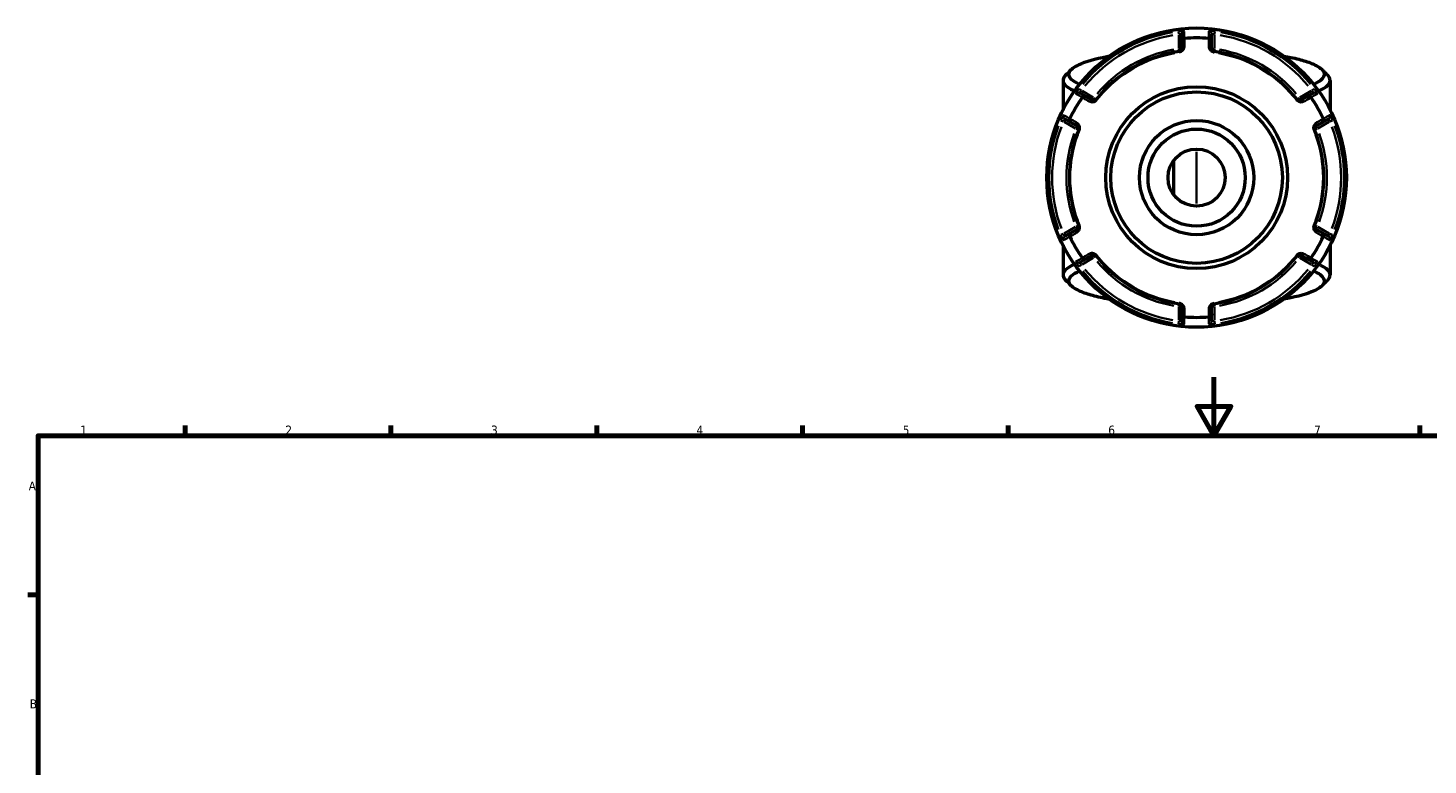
# Model space of a CAD drawing. Header units: millimetres. Extents: x 0 to 898, y 0 to 824.
# Tile 7 of 9: x 17 to 493, y 462 to 713. Entities that reach past the tile are written whole.
import ezdxf

# ---------------------------------------------------------------- set-up
doc = ezdxf.new("R2010")
doc.units = ezdxf.units.MM
for name, color, linetype, lineweight in [('Border (ANSI)', 7, 'Continuous', 70), ('Visible (ANSI)', 7, 'Continuous', 50), ('Visible Narrow (ANSI)', 7, 'Continuous', 35)]:
    doc.layers.add(name, color=color, linetype=linetype, lineweight=lineweight)
doc.styles.add('Note Text (ANSI)', font='tahoma.ttf')

# ---------------------------------------------------------------- blocks, each defined once
blk = doc.blocks.new('Borders Default Border')
at = {"layer": 'Border (ANSI)'}
for p, q in [((70.08, 574), (70.08, 577.45)), ((140.17, 574), (140.17, 577.45)), ((210.25, 574), (210.25, 577.45)), ((280.33, 574), (280.33, 577.45)), ((350.42, 574), (350.42, 577.45)), ((490.58, 574), (490.58, 577.45)), ((20, 519.75), (16.55, 519.75))]:
    blk.add_line(p, q, dxfattribs=at)
at = {"layer": 'Border (ANSI)', "flags": 128}
for points in [[(420.5, 594), (420.5, 574), (414.73, 584), (426.27, 584), (420.5, 574)], [(20, 20), (20, 574), (821, 574), (821, 20), (20, 20)]]:
    blk.add_lwpolyline(points, dxfattribs=at)
at = {"layer": 'Border (ANSI)', "char_height": 3.05, "attachment_point": 7, "style": 'Note Text (ANSI)'}
for s, insert in [('1', (34.35, 574.4)), ('2', (104.2, 574.4)), ('3', (174.26, 574.34)), ('4', (244.23, 574.4)), ('5', (314.48, 574.34)), ('6', (384.49, 574.34)), ('7', (454.6, 574.4)), ('A', (16.78, 555.35)), ('B', (17.15, 481.1))]:
    blk.add_mtext(s, dxfattribs=dict(at, insert=insert))

msp = doc.modelspace()

# ---------------------------------------------------------------- linework, layer by layer
at = {"layer": 'Visible (ANSI)'}
for p, q in [((409.485, 710.798), (409.485, 708.395)), ((419.685, 708.395), (419.685, 710.798)), ((409.485, 708.395), (409.485, 705.865)), ((419.685, 705.865), (419.685, 708.395)), ((369.085, 695.096), (369.085, 684.974)), ((460.085, 695.096), (460.085, 684.974)), ((376.901, 689.582), (374.82, 690.784)), ((379.092, 688.317), (376.901, 689.582)), ((452.27, 689.582), (450.079, 688.317)), ((454.351, 690.784), (452.27, 689.582)), ((369.72, 681.951), (371.801, 680.749)), ((457.37, 680.749), (459.451, 681.951)), ((371.801, 680.749), (373.992, 679.484)), ((455.179, 679.484), (457.37, 680.749)), ((406.675, 667.616), (406.675, 656.257)), ((373.992, 644.389), (371.801, 643.124)), ((457.37, 643.124), (455.179, 644.389)), ((371.801, 643.124), (369.72, 641.922)), ((459.451, 641.922), (457.37, 643.124)), ((369.085, 638.898), (369.085, 628.777)), ((374.82, 633.089), (376.901, 634.29)), ((376.901, 634.29), (379.092, 635.555)), ((450.079, 635.555), (452.27, 634.29)), ((452.27, 634.29), (454.351, 633.089)), ((460.085, 638.898), (460.085, 628.777)), ((409.485, 618.008), (409.485, 615.478)), ((409.485, 615.478), (409.485, 613.074)), ((419.685, 615.478), (419.685, 618.008)), ((419.685, 613.074), (419.685, 615.478))]:
    msp.add_line(p, q, dxfattribs=at)
for radius in [51, 30.967, 29.214, 19.476, 16.555, 9.738]:
    msp.add_circle((414.585, 661.936), radius, dxfattribs=at)
for radius, start, end in [(47.604, 84.98445, 95.01555), (43.35, 97.90565, 142.09435), (43.35, 37.90565, 82.09435), (47.604, 144.98445, 155.01555), (47.604, 24.98445, 35.01555), (43.35, 157.90565, 202.09435), (43.35, 337.90565, 22.09435), (47.604, 204.98445, 215.01555), (47.604, 324.98445, 335.01555), (43.35, 217.90565, 262.09435), (43.35, 277.90565, 322.09435), (47.604, 264.98445, 275.01555)]:
    msp.add_arc((414.585, 661.936), radius, start, end, dxfattribs=at)
for points, knots in [([(409.485, 705.865), (409.485, 705.726), (409.457, 705.586), (409.313, 705.269), (409.167, 705.091), (408.848, 704.927), (408.737, 704.89), (408.623, 704.874)], [0, 0, 0, 0, 0.11734182, 0.11734182, 0.27620858, 0.27620858, 0.34541645, 0.34541645, 0.34541645, 0.34541645]), ([(409.485, 708.395), (409.485, 708.397), (409.485, 708.398), (409.486, 708.518), (409.509, 708.635), (409.599, 708.856), (409.664, 708.958), (409.832, 709.135), (409.933, 709.208), (410.156, 709.313), (410.275, 709.345), (410.398, 709.356)], [-0.15363847, -0.15363847, -0.15363847, -0.15363847, -0.15316327, -0.15316327, -0.11405829, -0.11405829, -0.07546193, -0.07546193, -0.03695927, -0.03695927, 0, 0, 0, 0]), ([(419.685, 708.395), (419.685, 708.397), (419.685, 708.398), (419.685, 708.518), (419.662, 708.635), (419.572, 708.856), (419.507, 708.958), (419.339, 709.135), (419.238, 709.208), (419.015, 709.313), (418.896, 709.345), (418.773, 709.356)], [-0.00047631, -0.00047631, -0.00047631, -0.00047631, 0, 0, 0.03919615, 0.03919615, 0.07788251, 0.07788251, 0.11647495, 0.11647495, 0.15352039, 0.15352039, 0.15352039, 0.15352039]), ([(420.548, 704.874), (420.505, 704.88), (420.463, 704.889), (420.356, 704.918), (420.293, 704.943), (420.156, 705.012), (420.086, 705.061), (419.97, 705.163), (419.922, 705.216), (419.82, 705.353), (419.775, 705.441), (419.704, 705.64), (419.685, 705.753), (419.685, 705.865)], [0, 0, 0, 0, 0.02585168, 0.02585168, 0.06721438, 0.06721438, 0.12305037, 0.12305037, 0.17415567, 0.17415567, 0.25081718, 0.25081718, 0.34541583, 0.34541583, 0.34541583, 0.34541583]), ([(374.699, 693.718), (374.629, 693.75), (374.559, 693.782), (373.413, 694.318), (372.581, 694.842), (371.101, 696.232), (370.86, 697.113), (371.299, 697.982), (371.739, 698.85), (372.858, 699.705), (376.804, 701.516), (380, 702.44), (384.258, 703.27), (384.561, 703.328), (384.869, 703.384)], [1.1606159, 1.1606159, 1.1606159, 1.1606159, 1.172807, 1.172807, 1.3643086, 1.3643086, 1.6699392, 1.6699392, 1.6699392, 1.9755698, 1.9755698, 2.3600664, 2.3600664, 2.3891113, 2.3891113, 2.3891113, 2.3891113]), ([(444.301, 703.384), (445.128, 703.232), (445.925, 703.074), (448.57, 702.505), (450.252, 702.064), (453.158, 701.128), (454.382, 700.633), (456.901, 699.301), (457.807, 698.436), (458.03, 697.564), (458.253, 696.692), (457.793, 695.814), (456.103, 694.542), (455.366, 694.123), (454.47, 693.719)], [0.7524813, 0.7524813, 0.7524813, 0.7524813, 0.8305694, 0.8305694, 1.0227075, 1.0227075, 1.2148456, 1.2148456, 1.5205589, 1.5205589, 1.5205589, 1.8262723, 1.8262723, 1.9809768, 1.9809768, 1.9809768, 1.9809768]), ([(369.944, 696.826), (369.689, 696.571), (369.49, 696.315), (369.348, 696.056), (368.851, 695.15), (369.062, 694.229), (370.549, 692.776), (371.396, 692.227), (372.666, 691.622), (372.834, 691.546), (373.007, 691.469)], [-1.7570079, -1.7570079, -1.7570079, -1.7570079, -1.6699392, -1.6699392, -1.6699392, -1.36430862, -1.36430862, -1.17280697, -1.17280697, -1.14485032, -1.14485032, -1.14485032, -1.14485032]), ([(456.162, 691.47), (457.216, 691.934), (458.067, 692.416), (459.839, 693.792), (460.279, 694.71), (460.007, 695.62), (459.886, 696.025), (459.624, 696.428), (459.226, 696.826)], [-1.99674233, -1.99674233, -1.99674233, -1.99674233, -1.8262723, -1.8262723, -1.52055895, -1.52055895, -1.52055895, -1.38458476, -1.38458476, -1.38458476, -1.38458476]), ([(375.613, 689.273), (375.683, 689.374), (375.77, 689.461), (375.973, 689.601), (376.087, 689.652), (376.324, 689.709), (376.445, 689.715), (376.681, 689.682), (376.794, 689.643), (376.898, 689.584), (376.9, 689.583), (376.901, 689.582)], [-0.15352048, -0.15352048, -0.15352048, -0.15352048, -0.11647499, -0.11647499, -0.07788244, -0.07788244, -0.0391962, -0.0391962, 0, 0, 0.00047623, 0.00047623, 0.00047623, 0.00047623]), ([(380.381, 688.569), (380.355, 688.535), (380.326, 688.503), (380.247, 688.425), (380.194, 688.382), (380.066, 688.298), (379.989, 688.262), (379.842, 688.212), (379.772, 688.197), (379.601, 688.178), (379.502, 688.183), (379.294, 688.222), (379.188, 688.262), (379.092, 688.317)], [0, 0, 0, 0, 0.02585168, 0.02585168, 0.06721438, 0.06721438, 0.12288915, 0.12288915, 0.17445287, 0.17445287, 0.25141662, 0.25141662, 0.34541603, 0.34541603, 0.34541603, 0.34541603]), ([(450.079, 688.317), (449.959, 688.248), (449.823, 688.202), (449.468, 688.168), (449.23, 688.21), (448.931, 688.415), (448.854, 688.487), (448.79, 688.569)], [0, 0, 0, 0, 0.11734182, 0.11734182, 0.28278882, 0.28278882, 0.34541683, 0.34541683, 0.34541683, 0.34541683]), ([(452.27, 689.582), (452.271, 689.583), (452.272, 689.584), (452.376, 689.643), (452.49, 689.682), (452.726, 689.715), (452.847, 689.709), (453.084, 689.652), (453.198, 689.601), (453.4, 689.461), (453.488, 689.374), (453.558, 689.273)], [-0.15363847, -0.15363847, -0.15363847, -0.15363847, -0.15316338, -0.15316338, -0.11405834, -0.11405834, -0.07546214, -0.07546214, -0.03695933, -0.03695933, 0, 0, 0, 0]), ([(371.801, 680.749), (371.8, 680.75), (371.798, 680.75), (371.695, 680.811), (371.605, 680.89), (371.458, 681.078), (371.403, 681.185), (371.334, 681.419), (371.321, 681.543), (371.341, 681.789), (371.373, 681.908), (371.425, 682.019)], [-0.15363847, -0.15363847, -0.15363847, -0.15363847, -0.15316336, -0.15316336, -0.11405834, -0.11405834, -0.07546212, -0.07546212, -0.03695932, -0.03695932, 0, 0, 0, 0]), ([(457.746, 682.019), (457.798, 681.908), (457.83, 681.789), (457.85, 681.543), (457.837, 681.419), (457.768, 681.185), (457.713, 681.078), (457.566, 680.89), (457.476, 680.811), (457.372, 680.75), (457.371, 680.75), (457.37, 680.749)], [-0.15352049, -0.15352049, -0.15352049, -0.15352049, -0.11647499, -0.11647499, -0.07788242, -0.07788242, -0.03919621, -0.03919621, 0, 0, 0.00047622, 0.00047622, 0.00047622, 0.00047622]), ([(373.992, 679.484), (374.112, 679.415), (374.219, 679.32), (374.426, 679.032), (374.508, 678.807), (374.483, 678.447), (374.459, 678.341), (374.419, 678.242)], [0, 0, 0, 0, 0.11734182, 0.11734182, 0.28109054, 0.28109054, 0.34541684, 0.34541684, 0.34541684, 0.34541684]), ([(454.752, 678.242), (454.736, 678.282), (454.722, 678.323), (454.694, 678.43), (454.684, 678.497), (454.675, 678.65), (454.682, 678.735), (454.713, 678.887), (454.735, 678.955), (454.804, 679.113), (454.857, 679.196), (454.994, 679.356), (455.082, 679.428), (455.179, 679.484)], [0, 0, 0, 0, 0.02585168, 0.02585168, 0.06721438, 0.06721438, 0.12292214, 0.12292214, 0.17440412, 0.17440412, 0.25131567, 0.25131567, 0.345416, 0.345416, 0.345416, 0.345416]), ([(374.419, 645.631), (374.435, 645.591), (374.449, 645.55), (374.477, 645.443), (374.487, 645.376), (374.496, 645.223), (374.489, 645.138), (374.458, 644.986), (374.436, 644.918), (374.367, 644.76), (374.314, 644.677), (374.176, 644.516), (374.088, 644.444), (373.992, 644.389)], [0, 0, 0, 0, 0.02585168, 0.02585168, 0.06721438, 0.06721438, 0.12292214, 0.12292214, 0.17440412, 0.17440412, 0.25131567, 0.25131567, 0.345416, 0.345416, 0.345416, 0.345416]), ([(455.179, 644.389), (455.059, 644.458), (454.951, 644.553), (454.745, 644.841), (454.663, 645.065), (454.688, 645.426), (454.712, 645.532), (454.752, 645.631)], [0, 0, 0, 0, 0.11734182, 0.11734182, 0.28109054, 0.28109054, 0.34541684, 0.34541684, 0.34541684, 0.34541684]), ([(371.425, 641.853), (371.373, 641.965), (371.341, 642.084), (371.321, 642.33), (371.334, 642.454), (371.403, 642.688), (371.458, 642.795), (371.605, 642.983), (371.695, 643.062), (371.798, 643.122), (371.8, 643.123), (371.801, 643.124)], [-0.15352049, -0.15352049, -0.15352049, -0.15352049, -0.11647499, -0.11647499, -0.07788242, -0.07788242, -0.03919621, -0.03919621, 0, 0, 0.00047622, 0.00047622, 0.00047622, 0.00047622]), ([(457.37, 643.124), (457.371, 643.123), (457.372, 643.122), (457.476, 643.062), (457.566, 642.983), (457.713, 642.795), (457.768, 642.688), (457.837, 642.454), (457.85, 642.33), (457.83, 642.084), (457.798, 641.965), (457.746, 641.853)], [-0.15363847, -0.15363847, -0.15363847, -0.15363847, -0.15316336, -0.15316336, -0.11405834, -0.11405834, -0.07546212, -0.07546212, -0.03695932, -0.03695932, 0, 0, 0, 0]), ([(376.901, 634.29), (376.9, 634.29), (376.898, 634.289), (376.794, 634.229), (376.681, 634.191), (376.445, 634.158), (376.324, 634.163), (376.087, 634.22), (375.973, 634.271), (375.77, 634.412), (375.683, 634.499), (375.613, 634.6)], [-0.15363847, -0.15363847, -0.15363847, -0.15363847, -0.15316335, -0.15316335, -0.11405833, -0.11405833, -0.07546209, -0.07546209, -0.03695931, -0.03695931, 0, 0, 0, 0]), ([(379.092, 635.555), (379.212, 635.625), (379.348, 635.67), (379.703, 635.705), (379.941, 635.663), (380.24, 635.458), (380.317, 635.386), (380.381, 635.304)], [0, 0, 0, 0, 0.11734182, 0.11734182, 0.28278882, 0.28278882, 0.34541683, 0.34541683, 0.34541683, 0.34541683]), ([(448.79, 635.304), (448.816, 635.338), (448.845, 635.37), (448.924, 635.448), (448.976, 635.49), (449.105, 635.574), (449.181, 635.611), (449.328, 635.66), (449.399, 635.675), (449.57, 635.695), (449.669, 635.69), (449.876, 635.651), (449.982, 635.611), (450.079, 635.555)], [0, 0, 0, 0, 0.02585168, 0.02585168, 0.06721438, 0.06721438, 0.12288915, 0.12288915, 0.17445287, 0.17445287, 0.25141662, 0.25141662, 0.34541603, 0.34541603, 0.34541603, 0.34541603]), ([(453.558, 634.6), (453.488, 634.499), (453.4, 634.412), (453.198, 634.271), (453.084, 634.22), (452.847, 634.163), (452.726, 634.158), (452.49, 634.191), (452.376, 634.229), (452.272, 634.289), (452.271, 634.29), (452.27, 634.29)], [-0.15352048, -0.15352048, -0.15352048, -0.15352048, -0.11647499, -0.11647499, -0.07788244, -0.07788244, -0.0391962, -0.0391962, 0, 0, 0.00047623, 0.00047623, 0.00047623, 0.00047623]), ([(373.009, 632.403), (371.653, 631.805), (370.632, 631.178), (369.062, 629.643), (368.851, 628.722), (369.348, 627.816), (369.49, 627.558), (369.689, 627.301), (369.944, 627.047)], [1.14485032, 1.14485032, 1.14485032, 1.14485032, 1.36430862, 1.36430862, 1.6699392, 1.6699392, 1.6699392, 1.7570079, 1.7570079, 1.7570079, 1.7570079]), ([(384.869, 620.488), (384.561, 620.545), (384.258, 620.602), (381.979, 621.047), (380.189, 621.471), (377.052, 622.378), (375.705, 622.861), (372.858, 624.168), (371.739, 625.023), (371.299, 625.891), (370.86, 626.759), (371.101, 627.641), (372.618, 629.064), (373.522, 629.621), (374.701, 630.154)], [-2.3891113, -2.3891113, -2.3891113, -2.3891113, -2.3600664, -2.3600664, -2.1678181, -2.1678181, -1.9755698, -1.9755698, -1.6699392, -1.6699392, -1.6699392, -1.3643086, -1.3643086, -1.1606159, -1.1606159, -1.1606159, -1.1606159]), ([(454.472, 630.154), (455.367, 629.749), (456.103, 629.331), (457.793, 628.059), (458.253, 627.181), (458.03, 626.309), (457.807, 625.437), (456.901, 624.572), (453.41, 622.726), (450.45, 621.773), (445.925, 620.799), (445.128, 620.641), (444.301, 620.489)], [-1.9809768, -1.9809768, -1.9809768, -1.9809768, -1.8262723, -1.8262723, -1.5205589, -1.5205589, -1.5205589, -1.2148456, -1.2148456, -0.8305694, -0.8305694, -0.7524813, -0.7524813, -0.7524813, -0.7524813]), ([(459.226, 627.047), (459.624, 627.444), (459.886, 627.847), (460.007, 628.252), (460.279, 629.162), (459.839, 630.08), (458.067, 631.457), (457.218, 631.939), (456.164, 632.403)], [1.38458476, 1.38458476, 1.38458476, 1.38458476, 1.52055895, 1.52055895, 1.52055895, 1.8262723, 1.8262723, 1.99674233, 1.99674233, 1.99674233, 1.99674233]), ([(408.623, 618.998), (408.666, 618.992), (408.708, 618.984), (408.815, 618.954), (408.878, 618.93), (409.015, 618.861), (409.085, 618.812), (409.201, 618.71), (409.249, 618.657), (409.351, 618.519), (409.396, 618.432), (409.467, 618.232), (409.485, 618.12), (409.485, 618.008)], [0, 0, 0, 0, 0.02585168, 0.02585168, 0.06721438, 0.06721438, 0.12305037, 0.12305037, 0.17415567, 0.17415567, 0.25081718, 0.25081718, 0.34541583, 0.34541583, 0.34541583, 0.34541583]), ([(410.398, 614.517), (410.275, 614.527), (410.156, 614.56), (409.933, 614.665), (409.832, 614.738), (409.664, 614.915), (409.599, 615.017), (409.509, 615.237), (409.486, 615.355), (409.485, 615.475), (409.485, 615.476), (409.485, 615.478)], [-0.15352039, -0.15352039, -0.15352039, -0.15352039, -0.11647495, -0.11647495, -0.07788251, -0.07788251, -0.03919615, -0.03919615, 0, 0, 0.00047631, 0.00047631, 0.00047631, 0.00047631]), ([(419.685, 615.478), (419.685, 615.476), (419.685, 615.475), (419.685, 615.355), (419.662, 615.237), (419.572, 615.017), (419.507, 614.915), (419.339, 614.738), (419.238, 614.665), (419.015, 614.56), (418.896, 614.527), (418.773, 614.517)], [-0.15363847, -0.15363847, -0.15363847, -0.15363847, -0.15316327, -0.15316327, -0.11405829, -0.11405829, -0.07546193, -0.07546193, -0.03695927, -0.03695927, 0, 0, 0, 0]), ([(419.685, 618.008), (419.685, 618.146), (419.714, 618.287), (419.858, 618.604), (420.004, 618.781), (420.323, 618.946), (420.434, 618.982), (420.548, 618.998)], [0, 0, 0, 0, 0.11734182, 0.11734182, 0.27620858, 0.27620858, 0.34541645, 0.34541645, 0.34541645, 0.34541645])]:
    msp.add_open_spline(points, degree=3, knots=knots, dxfattribs=at)
for points in [[(410.424, 709.358), (410.415, 709.357), (410.406, 709.356), (410.398, 709.356)], [(418.773, 709.356), (418.764, 709.356), (418.756, 709.357), (418.747, 709.358)], [(369.944, 696.826), (370.597, 697.479), (371.25, 698.132), (371.902, 698.785)], [(457.268, 698.785), (457.921, 698.132), (458.574, 697.479), (459.227, 696.826)], [(375.613, 689.273), (375.608, 689.266), (375.603, 689.258), (375.598, 689.251)], [(453.573, 689.251), (453.568, 689.258), (453.563, 689.266), (453.558, 689.273)], [(371.436, 682.043), (371.433, 682.035), (371.429, 682.027), (371.425, 682.019)], [(457.746, 682.019), (457.742, 682.027), (457.738, 682.035), (457.735, 682.043)], [(371.425, 641.853), (371.429, 641.845), (371.433, 641.838), (371.436, 641.83)], [(457.735, 641.83), (457.738, 641.838), (457.742, 641.845), (457.746, 641.853)], [(375.598, 634.621), (375.603, 634.614), (375.608, 634.607), (375.613, 634.6)], [(453.558, 634.6), (453.563, 634.607), (453.568, 634.614), (453.573, 634.621)], [(371.902, 625.088), (371.25, 625.741), (370.597, 626.394), (369.944, 627.047)], [(459.227, 627.047), (458.574, 626.394), (457.921, 625.741), (457.268, 625.088)], [(410.398, 614.517), (410.406, 614.516), (410.415, 614.516), (410.424, 614.515)], [(418.747, 614.515), (418.756, 614.516), (418.764, 614.516), (418.773, 614.517)]]:
    msp.add_open_spline(points, degree=3, dxfattribs=at)
at = {"layer": 'Visible Narrow (ANSI)'}
for p, q in [((408.363, 711.745), (408.476, 710.839)), ((408.485, 710.521), (408.485, 706.11)), ((420.685, 706.11), (420.685, 710.521)), ((420.695, 710.839), (420.808, 711.745)), ((408.496, 705.787), (408.623, 704.877)), ((409.482, 705.865), (408.564, 705.865)), ((420.607, 705.865), (419.688, 705.865)), ((420.548, 704.877), (420.675, 705.787)), ((408.623, 704.874), (408.659, 704.611)), ((420.511, 704.611), (420.548, 704.874)), ((375.289, 691.678), (374.561, 692.229)), ((379.38, 689.306), (375.56, 691.511)), ((453.611, 691.511), (449.791, 689.306)), ((454.61, 692.229), (453.882, 691.678)), ((379.553, 689.115), (379.094, 688.32)), ((380.379, 688.571), (379.654, 689.135)), ((380.591, 688.406), (380.382, 688.569)), ((448.789, 688.569), (448.58, 688.406)), ((449.517, 689.135), (448.792, 688.571)), ((450.077, 688.32), (449.618, 689.115)), ((368.339, 681.452), (369.18, 681.097)), ((369.46, 680.946), (373.28, 678.74)), ((373.991, 679.481), (373.531, 678.686)), ((373.565, 678.588), (374.416, 678.243)), ((374.419, 678.241), (374.665, 678.142)), ((454.506, 678.142), (454.751, 678.241)), ((454.755, 678.243), (455.606, 678.588)), ((455.639, 678.686), (455.18, 679.481)), ((455.891, 678.74), (459.711, 680.946)), ((459.991, 681.097), (460.832, 681.452)), ((414.585, 653.172), (414.585, 670.701)), ((373.28, 645.132), (369.46, 642.927)), ((373.531, 645.187), (373.991, 644.392)), ((374.416, 645.63), (373.565, 645.284)), ((374.665, 645.731), (374.419, 645.631)), ((454.751, 645.631), (454.506, 645.731)), ((455.606, 645.284), (454.755, 645.63)), ((455.18, 644.392), (455.639, 645.187)), ((459.711, 642.927), (455.891, 645.132)), ((369.18, 642.776), (368.339, 642.421)), ((460.832, 642.421), (459.991, 642.776)), ((375.56, 632.361), (379.38, 634.567)), ((379.094, 635.553), (379.553, 634.757)), ((379.654, 634.738), (380.379, 635.302)), ((380.382, 635.304), (380.591, 635.467)), ((448.58, 635.467), (448.789, 635.304)), ((448.792, 635.302), (449.517, 634.738)), ((449.618, 634.757), (450.077, 635.553)), ((449.791, 634.567), (453.611, 632.361)), ((374.561, 631.643), (375.289, 632.194)), ((453.882, 632.194), (454.61, 631.643)), ((408.485, 617.763), (408.485, 613.352)), ((408.623, 618.995), (408.496, 618.086)), ((408.564, 618.008), (409.482, 618.008)), ((408.659, 619.262), (408.623, 618.999)), ((419.688, 618.008), (420.607, 618.008)), ((420.548, 618.999), (420.511, 619.262)), ((420.675, 618.086), (420.548, 618.995)), ((420.685, 613.352), (420.685, 617.763)), ((408.476, 613.034), (408.363, 612.128)), ((420.808, 612.128), (420.695, 613.034))]:
    msp.add_line(p, q, dxfattribs=at)
for radius, start, end in [(50.205, 99.40871, 140.59129), (50.205, 39.40871, 80.59129), (49.209, 99.40871, 140.59129), (49.209, 39.40871, 80.59129), (44.35, 100.11509, 139.88491), (43.057, 100.11509, 139.88491), (43.057, 40.11509, 79.88491), (44.35, 40.11509, 79.88491), (50.205, 159.40871, 200.59129), (49.209, 159.40871, 200.59129), (49.209, 339.40871, 20.59129), (50.205, 339.40871, 20.59129), (44.35, 160.11509, 199.88491), (43.057, 160.11509, 199.88491), (43.057, 340.11509, 19.88491), (44.35, 340.11509, 19.88491), (50.205, 219.40871, 260.59129), (49.209, 219.40871, 260.59129), (44.35, 220.11509, 259.88491), (43.057, 220.11509, 259.88491), (43.057, 280.11509, 319.88491), (44.35, 280.11509, 319.88491), (49.209, 279.40871, 320.59129), (50.205, 279.40871, 320.59129)]:
    msp.add_arc((414.585, 661.936), radius, start, end, dxfattribs=at)
for centre, major_axis, ratio, start_param, end_param in [((410.485, 710.798), (-1, 0), 0.9961681, 4.8701533, 6.2088152), ((418.685, 710.798), (1, 0), 0.9961681, 0.0743701, 1.413032), ((410.485, 705.865), (-1, 0), 0.7055719, 4.8533994, 6.2079334), ((418.685, 705.865), (1, 0), 0.7055719, 0.0752519, 1.4297859), ((374.32, 689.918), (0.5, 0.866), 0.9961681, 0.0743701, 1.413032), ((378.592, 687.451), (0.5, 0.866), 0.7055719, 0.0752519, 1.4297859), ((450.579, 687.451), (-0.5, 0.866), 0.7055719, 4.8533994, 6.2079334), ((454.851, 689.918), (-0.5, 0.866), 0.9961681, 4.8701533, 6.2088152), ((370.22, 682.817), (-0.5, -0.866), 0.9961681, 4.8701533, 6.2088152), ((458.951, 682.817), (0.5, -0.866), 0.9961681, 0.0743701, 1.413032), ((374.492, 680.35), (-0.5, -0.866), 0.7055719, 4.8533994, 6.2079334), ((454.679, 680.35), (0.5, -0.866), 0.7055719, 0.0752519, 1.4297859), ((374.492, 643.523), (-0.5, 0.866), 0.7055719, 0.0752519, 1.4297859), ((454.679, 643.523), (0.5, 0.866), 0.7055719, 4.8533994, 6.2079334), ((370.22, 641.056), (-0.5, 0.866), 0.9961681, 0.0743701, 1.413032), ((458.951, 641.056), (0.5, 0.866), 0.9961681, 4.8701533, 6.2088152), ((378.592, 636.421), (0.5, -0.866), 0.7055719, 4.8533994, 6.2079334), ((450.579, 636.421), (-0.5, -0.866), 0.7055719, 0.0752519, 1.4297859), ((374.32, 633.955), (0.5, -0.866), 0.9961681, 4.8701533, 6.2088152), ((454.851, 633.955), (-0.5, -0.866), 0.9961681, 0.0743701, 1.413032), ((410.485, 618.008), (-1, 0), 0.7055719, 0.0752519, 1.4297859), ((418.685, 618.008), (1, 0), 0.7055719, 4.8533994, 6.2079334), ((410.485, 613.074), (-1, 0), 0.9961681, 0.0743701, 1.413032), ((418.685, 613.074), (1, 0), 0.9961681, 4.8701533, 6.2088152)]:
    msp.add_ellipse(centre, major_axis=major_axis, ratio=ratio, start_param=start_param, end_param=end_param, dxfattribs=at)
for points, knots in [([(410.402, 711.791), (410.402, 711.833), (410.225, 711.86), (409.676, 711.864), (409.366, 711.851), (408.812, 711.805), (408.586, 711.782), (408.362, 711.754)], [-0.31481287, -0.31481287, -0.31481287, -0.31481287, -0.1729885, -0.1729885, -0.06653404, -0.06653404, 0, 0, 0, 0]), ([(408.485, 710.766), (408.595, 710.793), (408.706, 710.816), (408.978, 710.86), (409.13, 710.872), (409.399, 710.867), (409.485, 710.84), (409.485, 710.798)], [0, 0, 0, 0, 0.06653404, 0.06653404, 0.1729885, 0.1729885, 0.31481287, 0.31481287, 0.31481287, 0.31481287]), ([(410.398, 709.356), (410.398, 709.487), (410.398, 709.618), (410.399, 710.035), (410.4, 710.32), (410.4, 710.605), (410.401, 710.935), (410.401, 711.264), (410.402, 711.66), (410.402, 711.726), (410.402, 711.791)], [-3.9883697, -3.9883697, -3.9883697, -3.9883697, -3.538331, -3.538331, -2.5608363, -2.5608363, -2.5608363, -1.4296924, -1.4296924, -1.2046153, -1.2046153, -1.2046153, -1.2046153]), ([(420.809, 711.754), (420.733, 711.764), (420.656, 711.773), (420.221, 711.821), (419.871, 711.847), (419.357, 711.865), (419.169, 711.863), (418.926, 711.848), (418.85, 711.837), (418.782, 711.813), (418.769, 711.803), (418.769, 711.791)], [-0.31481112, -0.31481112, -0.31481112, -0.31481112, -0.29222008, -0.29222008, -0.18520991, -0.18520991, -0.1028944, -0.1028944, -0.03957477, -0.03957477, 0, 0, 0, 0]), ([(418.769, 711.791), (418.769, 711.726), (418.769, 711.66), (418.77, 711.264), (418.77, 710.935), (418.771, 710.605), (418.771, 710.32), (418.772, 710.035), (418.773, 709.618), (418.773, 709.487), (418.773, 709.356)], [-3.3112105, -3.3112105, -3.3112105, -3.3112105, -3.0861334, -3.0861334, -1.9549895, -1.9549895, -1.9549895, -0.9774948, -0.9774948, -0.5274561, -0.5274561, -0.5274561, -0.5274561]), ([(419.685, 710.798), (419.685, 710.81), (419.692, 710.82), (419.725, 710.844), (419.763, 710.855), (419.882, 710.871), (419.974, 710.873), (420.226, 710.856), (420.397, 710.831), (420.611, 710.784), (420.648, 710.775), (420.685, 710.766)], [0, 0, 0, 0, 0.03957477, 0.03957477, 0.1028944, 0.1028944, 0.18520991, 0.18520991, 0.29222008, 0.29222008, 0.31481112, 0.31481112, 0.31481112, 0.31481112]), ([(408.663, 704.584), (408.896, 704.616), (409.121, 704.69), (409.77, 705.021), (410.068, 705.377), (410.361, 706.011), (410.419, 706.292), (410.42, 706.569)], [-0.34541645, -0.34541645, -0.34541645, -0.34541645, -0.27620858, -0.27620858, -0.11734182, -0.11734182, 0, 0, 0, 0]), ([(410.42, 706.569), (410.42, 706.767), (410.42, 706.965), (410.421, 707.162), (410.422, 707.894), (410.423, 708.626), (410.424, 709.358)], [-0.97913562, -0.97913562, -0.97913562, -0.97913562, -0.89540075, -0.89540075, -0.89540075, -0.58556222, -0.58556222, -0.58556222, -0.58556222]), ([(418.747, 709.358), (418.748, 708.626), (418.749, 707.894), (418.75, 707.162), (418.751, 706.964), (418.751, 706.767), (418.751, 706.569)], [-2.6024177, -2.6024177, -2.6024177, -2.6024177, -2.29250168, -2.29250168, -2.29250168, -2.20884431, -2.20884431, -2.20884431, -2.20884431]), ([(418.751, 706.569), (418.751, 706.345), (418.789, 706.12), (418.934, 705.721), (419.026, 705.545), (419.234, 705.269), (419.331, 705.163), (419.567, 704.959), (419.71, 704.861), (419.989, 704.722), (420.117, 704.673), (420.335, 704.614), (420.421, 704.596), (420.508, 704.584)], [-0.34541583, -0.34541583, -0.34541583, -0.34541583, -0.25081718, -0.25081718, -0.17415567, -0.17415567, -0.12305037, -0.12305037, -0.06721438, -0.06721438, -0.02585168, -0.02585168, 0, 0, 0, 0]), ([(374.554, 692.235), (374.29, 691.887), (374.043, 691.529), (373.736, 691.04), (373.642, 690.874), (373.532, 690.653), (373.503, 690.581), (373.489, 690.509), (373.491, 690.492), (373.502, 690.487)], [-0.31481094, -0.31481094, -0.31481094, -0.31481094, -0.18655676, -0.18655676, -0.10364264, -0.10364264, -0.03986256, -0.03986256, 0, 0, 0, 0]), ([(374.82, 690.784), (374.81, 690.79), (374.804, 690.801), (374.8, 690.842), (374.809, 690.881), (374.856, 690.993), (374.901, 691.075), (375.06, 691.309), (375.196, 691.477), (375.348, 691.634)], [0, 0, 0, 0, 0.03986256, 0.03986256, 0.10364264, 0.10364264, 0.18655676, 0.18655676, 0.31481094, 0.31481094, 0.31481094, 0.31481094]), ([(453.823, 691.634), (453.894, 691.56), (453.963, 691.483), (454.124, 691.289), (454.207, 691.173), (454.342, 690.947), (454.377, 690.852), (454.365, 690.797), (454.359, 690.789), (454.351, 690.784)], [0, 0, 0, 0, 0.06043739, 0.06043739, 0.15713721, 0.15713721, 0.28284699, 0.28284699, 0.31481354, 0.31481354, 0.31481354, 0.31481354]), ([(455.669, 690.487), (455.677, 690.491), (455.68, 690.503), (455.671, 690.596), (455.584, 690.781), (455.312, 691.242), (455.154, 691.486), (454.862, 691.905), (454.741, 692.071), (454.617, 692.235)], [-0.31481354, -0.31481354, -0.31481354, -0.31481354, -0.28284699, -0.28284699, -0.15713721, -0.15713721, -0.06043739, -0.06043739, 0, 0, 0, 0]), ([(373.502, 690.487), (373.558, 690.454), (373.615, 690.421), (373.958, 690.224), (374.244, 690.06), (374.53, 689.895), (374.777, 689.753), (375.024, 689.611), (375.385, 689.403), (375.499, 689.338), (375.613, 689.273)], [-3.3112105, -3.3112105, -3.3112105, -3.3112105, -3.0861334, -3.0861334, -1.9549895, -1.9549895, -1.9549895, -0.9774948, -0.9774948, -0.5274561, -0.5274561, -0.5274561, -0.5274561]), ([(375.598, 689.251), (376.232, 688.886), (376.866, 688.521), (377.501, 688.156), (377.672, 688.058), (377.844, 687.959), (378.015, 687.86)], [-2.6024177, -2.6024177, -2.6024177, -2.6024177, -2.29262134, -2.29262134, -2.29262134, -2.20884431, -2.20884431, -2.20884431, -2.20884431]), ([(378.015, 687.86), (378.208, 687.749), (378.421, 687.67), (378.837, 687.595), (379.036, 687.587), (379.381, 687.628), (379.523, 687.659), (379.819, 687.762), (379.974, 687.837), (380.233, 688.009), (380.34, 688.095), (380.5, 688.254), (380.559, 688.32), (380.612, 688.389)], [-0.34541603, -0.34541603, -0.34541603, -0.34541603, -0.25141662, -0.25141662, -0.17445287, -0.17445287, -0.12288915, -0.12288915, -0.06721438, -0.06721438, -0.02585168, -0.02585168, 0, 0, 0, 0]), ([(448.558, 688.389), (448.689, 688.222), (448.845, 688.076), (449.45, 687.656), (449.93, 687.567), (450.643, 687.632), (450.915, 687.722), (451.155, 687.86)], [-0.34541683, -0.34541683, -0.34541683, -0.34541683, -0.28278882, -0.28278882, -0.11734182, -0.11734182, 0, 0, 0, 0]), ([(451.155, 687.86), (451.327, 687.959), (451.498, 688.057), (451.67, 688.156), (452.304, 688.521), (452.938, 688.886), (453.573, 689.251)], [-3.17255661, -3.17255661, -3.17255661, -3.17255661, -3.08885707, -3.08885707, -3.08885707, -2.77898321, -2.77898321, -2.77898321, -2.77898321]), ([(453.558, 689.273), (453.672, 689.338), (453.786, 689.403), (454.147, 689.611), (454.394, 689.753), (454.641, 689.895), (454.927, 690.06), (455.213, 690.224), (455.555, 690.421), (455.612, 690.454), (455.669, 690.487)], [-3.9883697, -3.9883697, -3.9883697, -3.9883697, -3.5383311, -3.5383311, -2.5608363, -2.5608363, -2.5608363, -1.4296924, -1.4296924, -1.2046153, -1.2046153, -1.2046153, -1.2046153]), ([(369.318, 683.241), (369.296, 683.254), (369.246, 683.208), (369.089, 682.988), (368.974, 682.794), (368.744, 682.359), (368.636, 682.139), (368.461, 681.76), (368.395, 681.608), (368.33, 681.456)], [-0.31481397, -0.31481397, -0.31481397, -0.31481397, -0.2278058, -0.2278058, -0.12655878, -0.12655878, -0.04867645, -0.04867645, 0, 0, 0, 0]), ([(369.248, 681.068), (369.271, 681.148), (369.296, 681.227), (369.365, 681.422), (369.411, 681.534), (369.517, 681.751), (369.575, 681.845), (369.664, 681.946), (369.698, 681.963), (369.72, 681.951)], [0, 0, 0, 0, 0.04867645, 0.04867645, 0.12655878, 0.12655878, 0.2278058, 0.2278058, 0.31481397, 0.31481397, 0.31481397, 0.31481397]), ([(371.425, 682.019), (371.312, 682.085), (371.198, 682.151), (370.838, 682.36), (370.591, 682.503), (370.345, 682.646), (370.059, 682.811), (369.774, 682.977), (369.432, 683.175), (369.375, 683.208), (369.318, 683.241)], [-3.9883697, -3.9883697, -3.9883697, -3.9883697, -3.5383311, -3.5383311, -2.5608363, -2.5608363, -2.5608363, -1.4296924, -1.4296924, -1.2046153, -1.2046153, -1.2046153, -1.2046153]), ([(373.85, 680.645), (373.678, 680.744), (373.507, 680.843), (373.336, 680.942), (372.703, 681.309), (372.069, 681.676), (371.436, 682.043)], [-2.94381655, -2.94381655, -2.94381655, -2.94381655, -2.86008355, -2.86008355, -2.86008355, -2.55024315, -2.55024315, -2.55024315, -2.55024315]), ([(457.735, 682.043), (457.101, 681.676), (456.468, 681.309), (455.835, 680.942), (455.664, 680.843), (455.492, 680.744), (455.321, 680.645)], [-2.6024177, -2.6024177, -2.6024177, -2.6024177, -2.29257731, -2.29257731, -2.29257731, -2.20884431, -2.20884431, -2.20884431, -2.20884431]), ([(459.853, 683.241), (459.796, 683.208), (459.739, 683.175), (459.397, 682.977), (459.112, 682.811), (458.826, 682.646), (458.58, 682.503), (458.333, 682.36), (457.973, 682.151), (457.859, 682.085), (457.746, 682.019)], [-3.3112105, -3.3112105, -3.3112105, -3.3112105, -3.0861334, -3.0861334, -1.9549895, -1.9549895, -1.9549895, -0.9774948, -0.9774948, -0.5274561, -0.5274561, -0.5274561, -0.5274561]), ([(459.451, 681.951), (459.461, 681.956), (459.474, 681.956), (459.511, 681.939), (459.54, 681.912), (459.614, 681.815), (459.662, 681.735), (459.786, 681.481), (459.863, 681.279), (459.923, 681.068)], [0, 0, 0, 0, 0.03982627, 0.03982627, 0.1035483, 0.1035483, 0.18638694, 0.18638694, 0.31481104, 0.31481104, 0.31481104, 0.31481104]), ([(460.841, 681.456), (460.671, 681.858), (460.484, 682.252), (460.214, 682.762), (460.118, 682.926), (459.982, 683.132), (459.934, 683.192), (459.878, 683.24), (459.863, 683.247), (459.853, 683.241)], [-0.31481104, -0.31481104, -0.31481104, -0.31481104, -0.18638694, -0.18638694, -0.1035483, -0.1035483, -0.03982627, -0.03982627, 0, 0, 0, 0]), ([(374.69, 678.132), (374.772, 678.334), (374.821, 678.548), (374.875, 679.28), (374.713, 679.734), (374.303, 680.316), (374.09, 680.506), (373.85, 680.645)], [-0.34541684, -0.34541684, -0.34541684, -0.34541684, -0.28109054, -0.28109054, -0.11734182, -0.11734182, 0, 0, 0, 0]), ([(455.321, 680.645), (455.129, 680.534), (454.953, 680.389), (454.68, 680.065), (454.574, 679.897), (454.437, 679.578), (454.394, 679.44), (454.335, 679.132), (454.322, 678.96), (454.341, 678.65), (454.362, 678.514), (454.42, 678.296), (454.448, 678.213), (454.481, 678.132)], [-0.345416, -0.345416, -0.345416, -0.345416, -0.25131567, -0.25131567, -0.17440412, -0.17440412, -0.12292214, -0.12292214, -0.06721438, -0.06721438, -0.02585168, -0.02585168, 0, 0, 0, 0]), ([(373.85, 643.228), (374.042, 643.339), (374.217, 643.484), (374.491, 643.807), (374.597, 643.975), (374.734, 644.294), (374.777, 644.433), (374.836, 644.741), (374.849, 644.912), (374.83, 645.223), (374.809, 645.358), (374.751, 645.577), (374.723, 645.66), (374.69, 645.741)], [-0.345416, -0.345416, -0.345416, -0.345416, -0.25131567, -0.25131567, -0.17440412, -0.17440412, -0.12292214, -0.12292214, -0.06721438, -0.06721438, -0.02585168, -0.02585168, 0, 0, 0, 0]), ([(454.481, 645.741), (454.399, 645.539), (454.35, 645.325), (454.295, 644.593), (454.457, 644.139), (454.867, 643.557), (455.081, 643.367), (455.321, 643.228)], [-0.34541684, -0.34541684, -0.34541684, -0.34541684, -0.28109054, -0.28109054, -0.11734182, -0.11734182, 0, 0, 0, 0]), ([(368.33, 642.417), (368.5, 642.015), (368.687, 641.62), (368.957, 641.111), (369.053, 640.947), (369.189, 640.741), (369.237, 640.68), (369.292, 640.632), (369.308, 640.626), (369.318, 640.632)], [-0.31481104, -0.31481104, -0.31481104, -0.31481104, -0.18638694, -0.18638694, -0.1035483, -0.1035483, -0.03982627, -0.03982627, 0, 0, 0, 0]), ([(369.72, 641.922), (369.71, 641.916), (369.697, 641.917), (369.659, 641.934), (369.631, 641.961), (369.557, 642.058), (369.509, 642.138), (369.385, 642.392), (369.308, 642.594), (369.248, 642.804)], [0, 0, 0, 0, 0.03982627, 0.03982627, 0.1035483, 0.1035483, 0.18638694, 0.18638694, 0.31481104, 0.31481104, 0.31481104, 0.31481104]), ([(369.318, 640.632), (369.375, 640.665), (369.432, 640.698), (369.774, 640.896), (370.059, 641.061), (370.345, 641.227), (370.591, 641.37), (370.838, 641.513), (371.198, 641.722), (371.312, 641.787), (371.425, 641.853)], [-3.3112105, -3.3112105, -3.3112105, -3.3112105, -3.0861334, -3.0861334, -1.9549895, -1.9549895, -1.9549895, -0.9774948, -0.9774948, -0.5274561, -0.5274561, -0.5274561, -0.5274561]), ([(371.436, 641.83), (372.069, 642.197), (372.703, 642.563), (373.336, 642.93), (373.507, 643.029), (373.678, 643.129), (373.85, 643.228)], [-2.6024177, -2.6024177, -2.6024177, -2.6024177, -2.29257731, -2.29257731, -2.29257731, -2.20884431, -2.20884431, -2.20884431, -2.20884431]), ([(455.321, 643.228), (455.492, 643.129), (455.664, 643.029), (455.835, 642.93), (456.468, 642.563), (457.101, 642.197), (457.735, 641.83)], [-2.94381655, -2.94381655, -2.94381655, -2.94381655, -2.86008355, -2.86008355, -2.86008355, -2.55024315, -2.55024315, -2.55024315, -2.55024315]), ([(457.746, 641.853), (457.859, 641.787), (457.973, 641.722), (458.333, 641.513), (458.58, 641.37), (458.826, 641.227), (459.112, 641.061), (459.397, 640.896), (459.739, 640.698), (459.796, 640.665), (459.853, 640.632)], [-3.9883697, -3.9883697, -3.9883697, -3.9883697, -3.5383311, -3.5383311, -2.5608363, -2.5608363, -2.5608363, -1.4296924, -1.4296924, -1.2046153, -1.2046153, -1.2046153, -1.2046153]), ([(459.923, 642.804), (459.9, 642.725), (459.875, 642.646), (459.806, 642.45), (459.76, 642.339), (459.654, 642.121), (459.596, 642.028), (459.507, 641.927), (459.473, 641.909), (459.451, 641.922)], [0, 0, 0, 0, 0.04867645, 0.04867645, 0.12655878, 0.12655878, 0.2278058, 0.2278058, 0.31481397, 0.31481397, 0.31481397, 0.31481397]), ([(459.853, 640.632), (459.875, 640.619), (459.924, 640.665), (460.082, 640.885), (460.197, 641.078), (460.427, 641.514), (460.535, 641.733), (460.71, 642.113), (460.776, 642.265), (460.841, 642.417)], [-0.31481397, -0.31481397, -0.31481397, -0.31481397, -0.2278058, -0.2278058, -0.12655878, -0.12655878, -0.04867645, -0.04867645, 0, 0, 0, 0]), ([(375.613, 634.6), (375.499, 634.535), (375.385, 634.469), (375.024, 634.262), (374.777, 634.12), (374.53, 633.978), (374.244, 633.813), (373.958, 633.649), (373.615, 633.452), (373.558, 633.419), (373.502, 633.386)], [-3.9883697, -3.9883697, -3.9883697, -3.9883697, -3.5383311, -3.5383311, -2.5608363, -2.5608363, -2.5608363, -1.4296924, -1.4296924, -1.2046153, -1.2046153, -1.2046153, -1.2046153]), ([(378.015, 636.012), (377.844, 635.914), (377.672, 635.815), (377.501, 635.716), (376.866, 635.351), (376.232, 634.986), (375.598, 634.621)], [-2.67520006, -2.67520006, -2.67520006, -2.67520006, -2.59142948, -2.59142948, -2.59142948, -2.28162666, -2.28162666, -2.28162666, -2.28162666]), ([(380.612, 635.484), (380.482, 635.651), (380.325, 635.797), (379.721, 636.216), (379.24, 636.305), (378.528, 636.241), (378.256, 636.151), (378.015, 636.012)], [-0.34541683, -0.34541683, -0.34541683, -0.34541683, -0.28278882, -0.28278882, -0.11734182, -0.11734182, 0, 0, 0, 0]), ([(451.155, 636.012), (450.963, 636.123), (450.75, 636.203), (450.333, 636.278), (450.135, 636.286), (449.79, 636.245), (449.648, 636.213), (449.352, 636.11), (449.197, 636.036), (448.937, 635.864), (448.831, 635.778), (448.671, 635.619), (448.612, 635.553), (448.558, 635.484)], [-0.34541603, -0.34541603, -0.34541603, -0.34541603, -0.25141662, -0.25141662, -0.17445287, -0.17445287, -0.12288915, -0.12288915, -0.06721438, -0.06721438, -0.02585168, -0.02585168, 0, 0, 0, 0]), ([(453.573, 634.621), (452.939, 634.986), (452.304, 635.351), (451.67, 635.716), (451.499, 635.815), (451.327, 635.914), (451.155, 636.012)], [-2.6024177, -2.6024177, -2.6024177, -2.6024177, -2.29261488, -2.29261488, -2.29261488, -2.20884431, -2.20884431, -2.20884431, -2.20884431]), ([(455.669, 633.386), (455.612, 633.419), (455.555, 633.452), (455.213, 633.649), (454.927, 633.813), (454.641, 633.978), (454.394, 634.12), (454.147, 634.262), (453.786, 634.469), (453.672, 634.535), (453.558, 634.6)], [-3.3112105, -3.3112105, -3.3112105, -3.3112105, -3.0861334, -3.0861334, -1.9549895, -1.9549895, -1.9549895, -0.9774948, -0.9774948, -0.5274561, -0.5274561, -0.5274561, -0.5274561]), ([(373.502, 633.386), (373.493, 633.381), (373.49, 633.37), (373.5, 633.277), (373.587, 633.092), (373.859, 632.63), (374.017, 632.387), (374.309, 631.968), (374.43, 631.802), (374.554, 631.638)], [-0.31481354, -0.31481354, -0.31481354, -0.31481354, -0.28284699, -0.28284699, -0.15713721, -0.15713721, -0.06043739, -0.06043739, 0, 0, 0, 0]), ([(375.348, 632.239), (375.276, 632.313), (375.208, 632.389), (375.047, 632.584), (374.963, 632.7), (374.828, 632.925), (374.794, 633.021), (374.806, 633.076), (374.812, 633.084), (374.82, 633.089)], [0, 0, 0, 0, 0.06043739, 0.06043739, 0.15713721, 0.15713721, 0.28284699, 0.28284699, 0.31481354, 0.31481354, 0.31481354, 0.31481354]), ([(454.351, 633.089), (454.361, 633.083), (454.367, 633.072), (454.371, 633.03), (454.362, 632.992), (454.315, 632.88), (454.269, 632.798), (454.111, 632.563), (453.975, 632.396), (453.823, 632.239)], [0, 0, 0, 0, 0.03986256, 0.03986256, 0.10364264, 0.10364264, 0.18655676, 0.18655676, 0.31481094, 0.31481094, 0.31481094, 0.31481094]), ([(454.617, 631.638), (454.88, 631.986), (455.128, 632.344), (455.434, 632.832), (455.529, 632.998), (455.639, 633.219), (455.668, 633.291), (455.682, 633.363), (455.679, 633.38), (455.669, 633.386)], [-0.31481094, -0.31481094, -0.31481094, -0.31481094, -0.18655676, -0.18655676, -0.10364264, -0.10364264, -0.03986256, -0.03986256, 0, 0, 0, 0]), ([(410.42, 617.304), (410.419, 617.527), (410.381, 617.753), (410.237, 618.152), (410.145, 618.327), (409.937, 618.603), (409.84, 618.709), (409.603, 618.914), (409.461, 619.011), (409.182, 619.15), (409.054, 619.2), (408.836, 619.259), (408.75, 619.276), (408.663, 619.288)], [-0.34541583, -0.34541583, -0.34541583, -0.34541583, -0.25081718, -0.25081718, -0.17415567, -0.17415567, -0.12305037, -0.12305037, -0.06721438, -0.06721438, -0.02585168, -0.02585168, 0, 0, 0, 0]), ([(410.424, 614.515), (410.423, 615.247), (410.422, 615.978), (410.421, 616.71), (410.42, 616.908), (410.42, 617.106), (410.42, 617.304)], [-2.6024177, -2.6024177, -2.6024177, -2.6024177, -2.29257271, -2.29257271, -2.29257271, -2.20884431, -2.20884431, -2.20884431, -2.20884431]), ([(418.751, 617.304), (418.751, 617.106), (418.751, 616.908), (418.75, 616.71), (418.749, 615.978), (418.748, 615.247), (418.747, 614.515)], [-0.97913562, -0.97913562, -0.97913562, -0.97913562, -0.89540722, -0.89540722, -0.89540722, -0.58556222, -0.58556222, -0.58556222, -0.58556222]), ([(420.508, 619.288), (420.275, 619.256), (420.05, 619.183), (419.401, 618.852), (419.103, 618.496), (418.81, 617.862), (418.752, 617.581), (418.751, 617.304)], [-0.34541645, -0.34541645, -0.34541645, -0.34541645, -0.27620858, -0.27620858, -0.11734182, -0.11734182, 0, 0, 0, 0]), ([(408.362, 612.119), (408.438, 612.109), (408.514, 612.1), (408.95, 612.052), (409.299, 612.026), (409.813, 612.008), (410.002, 612.009), (410.245, 612.025), (410.321, 612.036), (410.389, 612.06), (410.402, 612.07), (410.402, 612.082)], [-0.31481112, -0.31481112, -0.31481112, -0.31481112, -0.29222008, -0.29222008, -0.18520991, -0.18520991, -0.1028944, -0.1028944, -0.03957477, -0.03957477, 0, 0, 0, 0]), ([(409.485, 613.074), (409.485, 613.063), (409.479, 613.052), (409.445, 613.028), (409.408, 613.017), (409.289, 613.001), (409.197, 613), (408.945, 613.017), (408.774, 613.042), (408.56, 613.089), (408.523, 613.098), (408.485, 613.107)], [0, 0, 0, 0, 0.03957477, 0.03957477, 0.1028944, 0.1028944, 0.18520991, 0.18520991, 0.29222008, 0.29222008, 0.31481112, 0.31481112, 0.31481112, 0.31481112]), ([(410.402, 612.082), (410.402, 612.147), (410.402, 612.213), (410.401, 612.608), (410.401, 612.938), (410.4, 613.268), (410.4, 613.553), (410.399, 613.838), (410.398, 614.254), (410.398, 614.386), (410.398, 614.517)], [-3.3112105, -3.3112105, -3.3112105, -3.3112105, -3.0861334, -3.0861334, -1.9549895, -1.9549895, -1.9549895, -0.9774948, -0.9774948, -0.5274561, -0.5274561, -0.5274561, -0.5274561]), ([(418.773, 614.517), (418.773, 614.386), (418.773, 614.254), (418.772, 613.838), (418.771, 613.553), (418.771, 613.268), (418.77, 612.938), (418.77, 612.608), (418.769, 612.213), (418.769, 612.147), (418.769, 612.082)], [-3.9883697, -3.9883697, -3.9883697, -3.9883697, -3.538331, -3.538331, -2.5608363, -2.5608363, -2.5608363, -1.4296924, -1.4296924, -1.2046153, -1.2046153, -1.2046153, -1.2046153]), ([(418.769, 612.082), (418.769, 612.04), (418.945, 612.013), (419.494, 612.009), (419.805, 612.022), (420.359, 612.067), (420.584, 612.091), (420.809, 612.119)], [-0.31481287, -0.31481287, -0.31481287, -0.31481287, -0.1729885, -0.1729885, -0.06653404, -0.06653404, 0, 0, 0, 0]), ([(420.685, 613.107), (420.575, 613.08), (420.465, 613.057), (420.193, 613.013), (420.041, 613.001), (419.772, 613.005), (419.685, 613.033), (419.685, 613.074)], [0, 0, 0, 0, 0.06653404, 0.06653404, 0.1729885, 0.1729885, 0.31481287, 0.31481287, 0.31481287, 0.31481287])]:
    msp.add_open_spline(points, degree=3, knots=knots, dxfattribs=at)

# ---------------------------------------------------------------- block references
msp.add_blockref('Borders Default Border', (0, 0))

doc.saveas('drawing.dxf')
